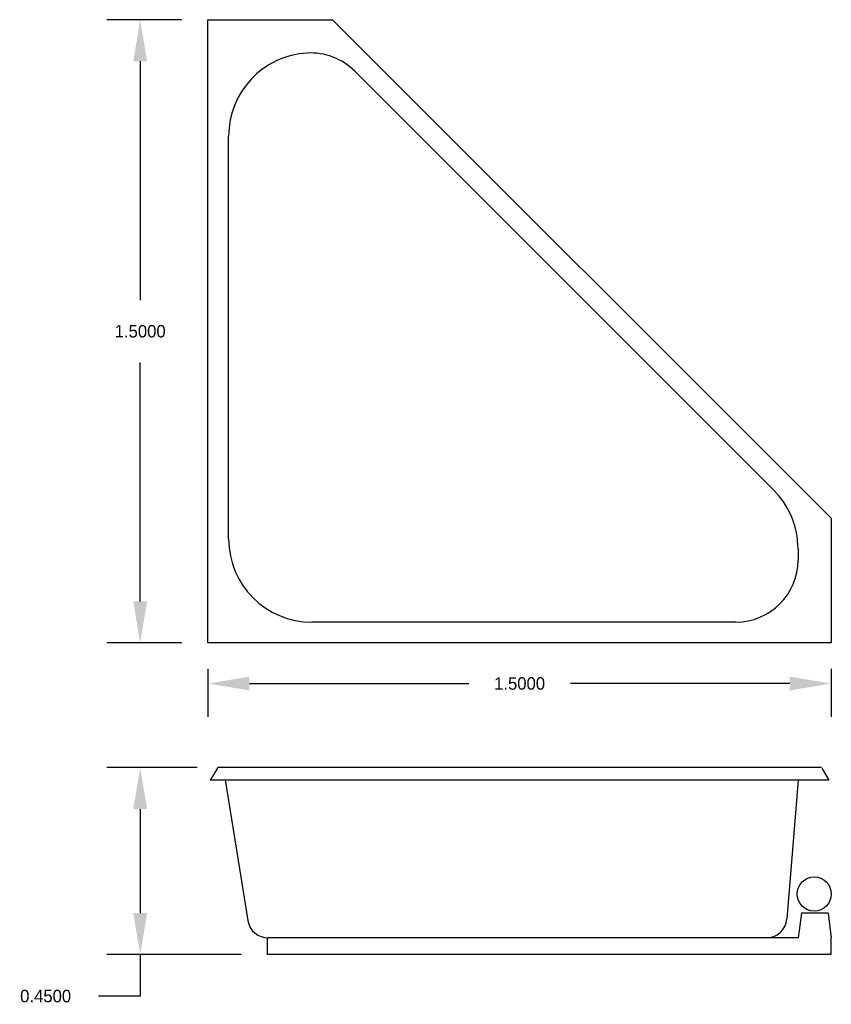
# Model space of a CAD drawing. Extents: x 24.44 to 26.39, y 14.77 to 17.14.
import ezdxf

# ---------------------------------------------------------------- set-up
doc = ezdxf.new("R2010")
doc.units = 0
doc.header["$MEASUREMENT"] = 0
doc.layers.get('0').update_dxf_attribs({"linetype": 'CONTINUOUS'})
doc.layers.get('DEFPOINTS').update_dxf_attribs({"linetype": 'CONTINUOUS'})
doc.dimstyles.get("Standard").update_dxf_attribs({"dimtxt": 0.18, "dimasz": 0.18, "dimexe": 0.18, "dimexo": 0.0625, "dimgap": 0.09, "dimtad": 0, "dimtih": 1, "dimtoh": 1, "dimdec": 4, "dimzin": 0, "dimdsep": 46, "dimtxsty": 'Standard', "dimcen": 0.09, "dimadec": 0, "dimazin": 0, "dimtfac": 1, "dimtdec": 4, "dimtofl": 0, "dimtmove": 0, "dimatfit": 3, "dimfxl": 0, "dimtolj": 1, "dimtzin": 0, "dimarcsym": 0})

# ---------------------------------------------------------------- blocks, each defined once
blk = doc.blocks.new('*D1')
at = {"color": 0, "linetype": 'ByBlock'}
for p, q in [((24.8273, 17.1433), (24.6469, 17.1433)), ((24.7269, 17.0433), (24.7269, 16.4683)), ((24.7269, 15.7433), (24.7269, 16.3183)), ((24.8273, 15.6433), (24.6469, 15.6433))]:
    blk.add_line(p, q, dxfattribs=at)
for points in [[(24.7103, 17.0433), (24.7436, 17.0433), (24.7269, 17.1433)], [(24.7103, 15.7433), (24.7436, 15.7433), (24.7269, 15.6433)]]:
    blk.add_solid(points, dxfattribs=at)
at = {"layer": 'DEFPOINTS', "color": 0, "linetype": 'ByBlock'}
for p in [(24.8898, 17.1433), (24.7269, 15.6433), (24.8898, 15.6433)]:
    blk.add_point(p, dxfattribs=at)
at = {"color": 0, "linetype": 'ByBlock', "insert": (24.7269, 16.3933), "char_height": 0.03, "attachment_point": 5}
blk.add_mtext('\\A1;1.5000', dxfattribs=at)
blk = doc.blocks.new('*D0')
at = {"color": 0, "linetype": 'ByBlock'}
for p, q in [((24.8898, 15.5808), (24.8898, 15.4656)), ((26.3898, 15.5808), (26.3898, 15.4656)), ((24.9898, 15.5456), (25.5173, 15.5456)), ((26.2898, 15.5456), (25.7623, 15.5456))]:
    blk.add_line(p, q, dxfattribs=at)
for points in [[(24.9898, 15.5622), (24.9898, 15.5289), (24.8898, 15.5456)], [(26.2898, 15.5622), (26.2898, 15.5289), (26.3898, 15.5456)]]:
    blk.add_solid(points, dxfattribs=at)
at = {"layer": 'DEFPOINTS', "color": 0, "linetype": 'ByBlock'}
for p in [(24.8898, 15.6433), (26.3898, 15.6433), (26.3898, 15.5456)]:
    blk.add_point(p, dxfattribs=at)
at = {"color": 0, "linetype": 'ByBlock', "insert": (25.6398, 15.5456), "char_height": 0.03, "attachment_point": 5}
blk.add_mtext('\\A1;1.5000', dxfattribs=at)
blk = doc.blocks.new('*D2')
at = {"color": 0, "linetype": 'ByBlock'}
for p, q in [((24.8644, 15.3433), (24.647, 15.3433)), ((24.727, 15.2433), (24.727, 14.9933)), ((24.9701, 14.8933), (24.647, 14.8933)), ((24.727, 14.8933), (24.727, 14.7933)), ((24.727, 14.7933), (24.627, 14.7933))]:
    blk.add_line(p, q, dxfattribs=at)
for points in [[(24.7103, 15.2433), (24.7437, 15.2433), (24.727, 15.3433)], [(24.7103, 14.9933), (24.7437, 14.9933), (24.727, 14.8933)]]:
    blk.add_solid(points, dxfattribs=at)
at = {"layer": 'DEFPOINTS', "color": 0, "linetype": 'ByBlock'}
for p in [(24.9269, 15.3433), (24.727, 14.8933), (25.0326, 14.8933)]:
    blk.add_point(p, dxfattribs=at)
at = {"color": 0, "linetype": 'ByBlock', "insert": (24.4995, 14.7933), "char_height": 0.03, "attachment_point": 5}
blk.add_mtext('\\A1;0.4500', dxfattribs=at)

msp = doc.modelspace()

# ---------------------------------------------------------------- linework, layer by layer
for p, q in [((24.88981, 15.6433), (24.88981, 17.1433)), ((24.88981, 17.1433), (25.18981, 17.1433)), ((25.18981, 17.1433), (26.38981, 15.9433)), ((25.24311, 17.01928), (26.25123, 16.01116)), ((24.93981, 15.8933), (24.93981, 16.8633)), ((26.38981, 15.9433), (26.38981, 15.6433)), ((26.30981, 15.86974), (26.30981, 15.8433)), ((26.15981, 15.6933), (25.13981, 15.6933)), ((26.38981, 15.6433), (24.88981, 15.6433)), ((24.91262, 15.34226), (24.89567, 15.3133)), ((26.36646, 15.3433), (24.91323, 15.3433)), ((26.36707, 15.34226), (26.38397, 15.3133)), ((26.38397, 15.3133), (24.89567, 15.3133)), ((24.93166, 15.31372), (24.98581, 14.97539)), ((26.27899, 15.31372), (26.27899, 15.3133)), ((26.30981, 15.3133), (26.28272, 14.97925)), ((26.32899, 15.31372), (26.32899, 15.3133)), ((26.31811, 14.99328), (26.30981, 14.9333)), ((26.38202, 14.9933), (26.31811, 14.9933)), ((26.38202, 14.99328), (26.38981, 14.9333)), ((25.03256, 14.93324), (25.03256, 14.8933)), ((26.30981, 14.9333), (25.03518, 14.9333)), ((26.38981, 14.8933), (26.38981, 14.9333)), ((26.38981, 14.8933), (25.03256, 14.8933))]:
    msp.add_line(p, q)
msp.add_circle((26.34886, 15.03907), 0.04097)
for centre, radius, start, end in [((25.13981, 16.8633), 0.2, 93.17138, 180), ((25.13704, 16.91322), 0.15, 45, 93.17138), ((26.10981, 15.86974), 0.2, 360, 45), ((25.13981, 15.8933), 0.2, 180, 270), ((26.15981, 15.8433), 0.15, 270, 0), ((26.23288, 14.9833), 0.05, 270, 355.36342), ((25.03518, 14.9833), 0.05, 189.09331, 270)]:
    msp.add_arc(centre, radius, start, end)

# ---------------------------------------------------------------- dimensions: what is measured, and where the dimension line sits
for base, p1, p2, picture, middle in [((24.72693, 15.6433), (24.88981, 17.1433), (24.88981, 15.6433), '*D1', (24.72693, 16.3933)), ((24.72702, 14.8933), (24.92693, 15.3433), (25.03256, 14.8933), '*D2', (24.49952, 14.7933))]:
    dim = msp.add_linear_dim(base=base, p1=p1, p2=p2, angle=90, dimstyle='Standard', override={"dimtxt": 0.03, "dimasz": 0.1, "dimexe": 0.08, "dimgap": 0.06})
    dim.commit()
    dim.dimension.update_dxf_attribs({"geometry": picture, "text_midpoint": middle})
dim = msp.add_linear_dim(base=(26.38981, 15.54558), p1=(24.88981, 15.6433), p2=(26.38981, 15.6433), dimstyle='Standard', override={"dimtxt": 0.03, "dimasz": 0.1, "dimexe": 0.08, "dimgap": 0.06})
dim.commit()
dim.dimension.update_dxf_attribs({"geometry": '*D0', "text_midpoint": (25.63981, 15.54558)})

doc.saveas('drawing.dxf')
